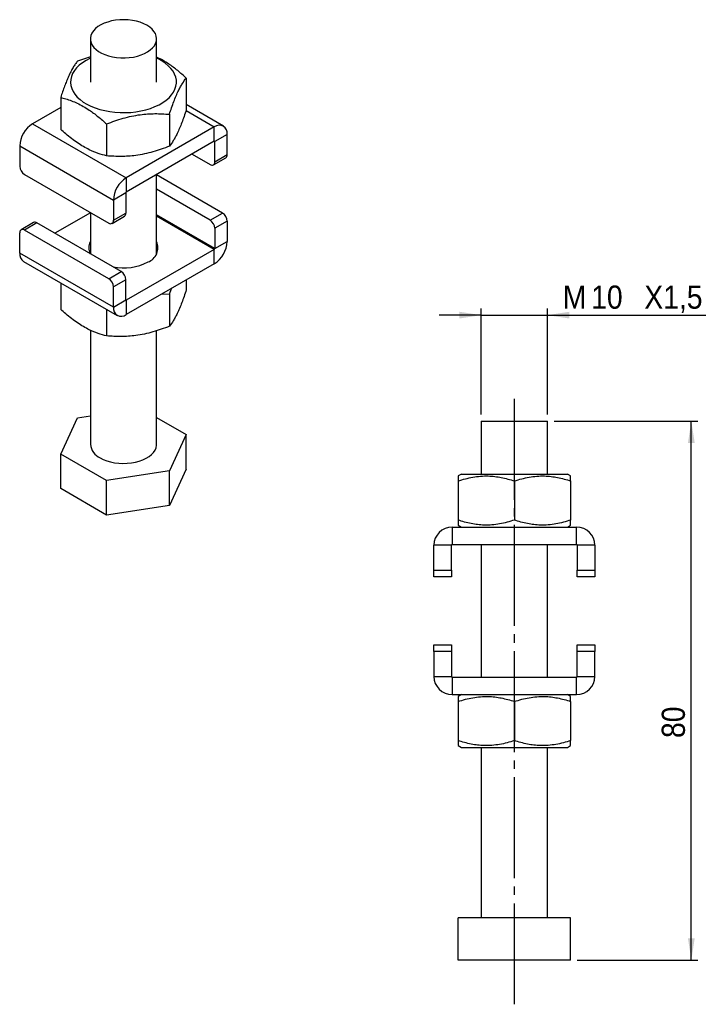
# Model space of a CAD drawing. Extents: x 59 to 163, y 121 to 270.
import ezdxf

# ---------------------------------------------------------------- set-up
doc = ezdxf.new("R2010")
doc.units = 0
doc.linetypes.add('SLD-MISTA-LONGA', pattern=[19.05, 15.24, -1.27, 1.27, -1.27])
doc.linetypes.add('SLD-SÓLIDA', pattern=[0])
doc.layers.get('0').update_dxf_attribs({"linetype": 'CONTINUOUS'})
doc.styles.add('SLDTEXTSTYLE0', font='GOTHIC.TTF', dxfattribs={"width": 0.913})
doc.dimstyles.new('SLDDIMSTYLE0', dxfattribs={"dimtxt": 3.5, "dimasz": 3.302, "dimexe": 0, "dimexo": 0.0625, "dimgap": 0.875, "dimtad": 1, "dimrnd": 1e-09, "dimzin": 12, "dimtxsty": 'SLDTEXTSTYLE0', "dimsah": 1, "dimcen": 0.09, "dimazin": 3, "dimtfac": 1, "dimtmove": 0, "dimatfit": 3, "dimtolj": 1, "dimtzin": 12})
doc.dimstyles.new('SLDDIMSTYLE1', dxfattribs={"dimtxt": 3.5, "dimasz": 3.302, "dimexe": 0, "dimexo": 0.0625, "dimgap": 0.875, "dimtad": 1, "dimdec": 0, "dimrnd": 1e-09, "dimzin": 12, "dimtxsty": 'SLDTEXTSTYLE0', "dimsah": 1, "dimcen": 0.09, "dimazin": 3, "dimtfac": 1, "dimtdec": 0, "dimtofl": 0, "dimtmove": 0, "dimatfit": 3, "dimtolj": 1, "dimtzin": 12})

# ---------------------------------------------------------------- blocks, each defined once
blk = doc.blocks.new('*D1')
for p, q in [((129.18, 224.99), (122.83, 224.99)), ((129.18, 209.99), (129.18, 225.99)), ((129.18, 224.99), (139.18, 224.99)), ((139.18, 209.99), (139.18, 225.99)), ((139.18, 224.99), (163.11, 224.99))]:
    blk.add_line(p, q)
for points in [[(129.18, 224.99), (125.88, 225.5), (125.88, 224.48)], [(139.18, 224.99), (142.48, 224.48), (142.48, 225.5)]]:
    blk.add_solid(points)
at = {"char_height": 3.5, "attachment_point": 1, "style": 'SLDTEXTSTYLE0'}
for s, insert in [('M', (141.49, 229.46, 0.1)), ('10', (145.78, 229.46, 0.1)), ('X1,5', (153.8, 229.46, 0.1))]:
    blk.add_mtext(s, dxfattribs=dict(at, insert=insert))
blk = doc.blocks.new('*D2')
for p, q in [((140.18, 208.99), (161.9, 208.99)), ((160.9, 127.59), (160.9, 208.99)), ((143.68, 127.59), (161.9, 127.59))]:
    blk.add_line(p, q)
for points in [[(160.9, 208.99), (160.39, 205.69), (161.41, 205.69)], [(160.9, 127.59), (161.41, 130.89), (160.39, 130.89)]]:
    blk.add_solid(points)
at = {"insert": (156.43, 161.13, 0.1), "char_height": 3.5, "attachment_point": 1, "rotation": 90, "style": 'SLDTEXTSTYLE0'}
blk.add_mtext('80', dxfattribs=at)

msp = doc.modelspace()

# ---------------------------------------------------------------- linework, layer by layer
at = {"color": 7, "linetype": 'SLD-SÓLIDA'}
for p, q in [((70.157, 266.721), (70.157, 260.189)), ((80.157, 260.189), (80.157, 266.721)), ((70.157, 264.022), (68.217, 263.34)), ((84.638, 260.8), (84.638, 255.979)), ((65.677, 257.867), (65.677, 253.046)), ((65.677, 256.348), (61.439, 253.902)), ((90.25, 253.548), (84.638, 256.788)), ((82.097, 255.327), (82.097, 250.506)), ((61.439, 253.902), (75.581, 245.738)), ((72.617, 253.861), (72.617, 249.039)), ((88.875, 253.412), (75.581, 245.738)), ((88.875, 251.248), (88.875, 253.412)), ((90.82, 252.289), (88.946, 251.207)), ((90.82, 249.227), (90.82, 252.289)), ((59.495, 250.534), (73.637, 242.37)), ((59.495, 250.534), (59.495, 247.472)), ((88.875, 251.248), (75.581, 243.574)), ((88.946, 248.145), (88.946, 251.207)), ((85.516, 249.309), (88.239, 247.737)), ((88.739, 247.687), (90.612, 248.769)), ((88.946, 248.145), (90.82, 249.227)), ((60.202, 246.247), (72.93, 238.899)), ((75.581, 245.738), (75.581, 243.574)), ((80.157, 234.238), (80.157, 246.215)), ((90.112, 240.408), (80.157, 246.155)), ((88.239, 239.326), (80.157, 243.992)), ((75.511, 243.451), (73.637, 242.37)), ((75.511, 243.451), (75.511, 240.389)), ((73.637, 242.37), (73.637, 239.308)), ((70.157, 240.44), (64.799, 237.346)), ((70.157, 240.5), (70.157, 234.253)), ((73.43, 238.85), (75.304, 239.931)), ((73.637, 239.308), (75.511, 240.389)), ((88.239, 239.326), (90.112, 240.408)), ((61.576, 238.968), (59.702, 237.886)), ((62.076, 238.918), (60.202, 237.837)), ((74.804, 231.571), (62.076, 238.918)), ((90.82, 239.183), (88.946, 238.102)), ((88.946, 238.102), (88.946, 235.04)), ((90.82, 239.183), (90.82, 236.121)), ((59.495, 234.366), (59.495, 237.428)), ((72.93, 230.489), (60.202, 237.837)), ((88.946, 235.04), (90.82, 236.121)), ((73.637, 226.202), (59.495, 234.366)), ((88.875, 234.917), (75.581, 227.243)), ((88.875, 232.753), (88.875, 234.917)), ((60.064, 233.107), (74.206, 224.943)), ((88.875, 232.753), (75.581, 225.079)), ((72.93, 230.489), (74.804, 231.571)), ((65.677, 229.867), (65.677, 225.855)), ((75.511, 230.346), (73.637, 229.264)), ((73.637, 226.202), (73.637, 229.264)), ((75.511, 227.284), (75.511, 230.346)), ((82.097, 228.136), (82.392, 229.011)), ((84.638, 230.307), (84.638, 228.788)), ((80.96, 228.184), (82.097, 228.136)), ((82.097, 228.136), (82.097, 223.315)), ((73.637, 226.202), (75.511, 227.284)), ((75.581, 227.243), (75.581, 225.079)), ((72.617, 225.861), (72.617, 221.849)), ((70.157, 222.715), (70.157, 205.481)), ((80.157, 205.481), (80.157, 222.631)), ((68.217, 209.487), (70.157, 209.788)), ((65.677, 204.014), (68.217, 209.487)), ((80.157, 209.534), (84.638, 206.947)), ((129.18, 208.99), (129.18, 200.99)), ((129.18, 208.99), (139.18, 208.99)), ((139.18, 200.99), (139.18, 208.99)), ((84.638, 206.947), (82.097, 201.474)), ((84.638, 201.722), (84.638, 206.947)), ((72.617, 200.008), (65.677, 204.014)), ((65.677, 198.789), (65.677, 204.014)), ((82.097, 201.474), (72.617, 200.008)), ((84.638, 201.722), (82.097, 196.249)), ((82.097, 196.249), (82.097, 201.474)), ((126.18, 200.99), (125.68, 200.702)), ((126.18, 200.99), (134.18, 200.99)), ((134.18, 200.99), (142.18, 200.99)), ((142.68, 200.702), (142.18, 200.99)), ((72.617, 194.782), (72.617, 200.008)), ((125.68, 199.943), (125.68, 194.038)), ((134.18, 199.943), (134.18, 194.038)), ((142.68, 199.943), (142.68, 194.038)), ((72.617, 194.782), (65.677, 198.789)), ((82.097, 196.249), (72.617, 194.782)), ((124.78, 192.99), (124.78, 190.34)), ((124.78, 192.99), (143.58, 192.99)), ((125.68, 193.279), (126.18, 192.99)), ((142.18, 192.99), (142.68, 193.279)), ((143.58, 190.34), (143.58, 192.99)), ((124.78, 190.34), (143.58, 190.34)), ((129.18, 190.34), (129.18, 170.34)), ((139.18, 170.34), (139.18, 190.34)), ((124.68, 190.24), (122.03, 190.24)), ((122.03, 186.49), (122.03, 190.24)), ((124.68, 186.49), (124.68, 190.24)), ((146.33, 190.24), (143.68, 190.24)), ((143.68, 190.24), (143.68, 186.49)), ((146.33, 190.24), (146.33, 186.49)), ((122.03, 185.49), (122.03, 186.49)), ((122.03, 186.49), (124.68, 186.49)), ((124.68, 186.49), (124.68, 185.49)), ((143.68, 186.49), (146.33, 186.49)), ((143.68, 185.49), (143.68, 186.49)), ((146.33, 186.49), (146.33, 185.49)), ((124.68, 185.49), (122.03, 185.49)), ((146.33, 185.49), (143.68, 185.49)), ((122.03, 175.19), (124.68, 175.19)), ((122.03, 174.19), (122.03, 175.19)), ((124.68, 174.19), (122.03, 174.19)), ((122.03, 174.19), (122.03, 170.44)), ((124.68, 175.19), (124.68, 174.19)), ((124.68, 174.19), (124.68, 170.44)), ((143.68, 175.19), (146.33, 175.19)), ((143.68, 174.19), (143.68, 175.19)), ((146.33, 174.19), (143.68, 174.19)), ((143.68, 170.44), (143.68, 174.19)), ((146.33, 175.19), (146.33, 174.19)), ((146.33, 170.44), (146.33, 174.19)), ((122.03, 170.44), (124.68, 170.44)), ((124.78, 170.34), (124.78, 167.69)), ((124.78, 170.34), (143.58, 170.34)), ((143.58, 167.69), (143.58, 170.34)), ((143.68, 170.44), (146.33, 170.44)), ((124.78, 167.69), (143.58, 167.69)), ((126.18, 167.69), (125.68, 167.402)), ((125.68, 166.643), (125.68, 160.738)), ((134.18, 166.643), (134.18, 160.738)), ((142.68, 167.402), (142.18, 167.69)), ((142.68, 166.643), (142.68, 160.738)), ((125.68, 159.979), (126.18, 159.69)), ((126.18, 159.69), (134.18, 159.69)), ((129.18, 159.69), (129.18, 133.99)), ((134.18, 159.69), (142.18, 159.69)), ((139.18, 133.99), (139.18, 159.69)), ((142.18, 159.69), (142.68, 159.979)), ((125.68, 127.59), (125.68, 133.99)), ((134.18, 133.99), (125.68, 133.99)), ((134.18, 127.59), (134.18, 133.99)), ((142.68, 133.99), (134.18, 133.99)), ((142.68, 127.59), (142.68, 133.99)), ((134.18, 127.59), (125.68, 127.59)), ((142.68, 127.59), (134.18, 127.59))]:
    msp.add_line(p, q, dxfattribs=at)
at = {"color": 8, "linetype": 'SLD-SÓLIDA'}
for p, q in [((84.604, 255.878), (88.875, 253.412)), ((88.875, 251.248), (88.946, 251.207)), ((88.946, 235.04), (80.157, 240.113)), ((88.875, 234.917), (80.157, 239.95)), ((75.581, 227.243), (75.511, 227.284))]:
    msp.add_line(p, q, dxfattribs=at)
at = {"linetype": 'SLD-MISTA-LONGA'}
msp.add_line((134.18, 120.913), (134.18, 212.568), dxfattribs=at)
at = {"color": 7, "linetype": 'SLD-SÓLIDA', "flags": 128}
for points in [[(78.693, 268.762), (78.212, 269.007), (77.68, 269.213), (77.107, 269.379), (76.503, 269.501), (75.876, 269.578), (75.237, 269.608), (74.597, 269.59), (73.967, 269.525), (73.355, 269.414), (72.774, 269.259), (72.231, 269.062), (71.737, 268.827), (71.298, 268.557), (70.923, 268.257), (70.618, 267.932), (70.387, 267.587), (70.235, 267.228), (70.163, 266.86), (70.173, 266.49), (70.265, 266.124), (70.438, 265.768), (70.688, 265.428), (71.011, 265.108), (71.402, 264.815), (71.855, 264.554), (72.363, 264.328), (72.916, 264.141), (73.506, 263.997), (74.123, 263.897), (74.757, 263.844), (75.397, 263.838), (76.034, 263.88), (76.656, 263.968), (77.254, 264.101), (77.817, 264.277), (78.337, 264.494), (78.804, 264.747), (79.212, 265.032), (79.552, 265.346), (79.821, 265.681), (80.013, 266.034), (80.126, 266.398), (80.156, 266.768), (80.105, 267.136), (79.973, 267.498), (79.761, 267.847), (79.474, 268.178), (79.116, 268.485), (78.693, 268.762)], [(69.5, 263.455), (68.965, 263.113), (68.492, 262.743), (68.084, 262.347), (67.747, 261.93), (67.484, 261.495), (67.297, 261.048), (67.188, 260.592), (67.158, 260.132), (67.207, 259.672), (67.336, 259.218), (67.543, 258.773), (67.825, 258.342), (68.18, 257.93), (68.604, 257.54), (69.093, 257.177), (69.643, 256.843), (70.248, 256.543), (70.901, 256.279), (71.596, 256.054), (72.327, 255.869), (73.087, 255.728), (73.866, 255.631), (74.659, 255.58), (75.456, 255.574), (76.251, 255.614), (77.034, 255.7), (77.799, 255.83), (78.538, 256.004), (79.243, 256.219), (79.908, 256.473), (80.525, 256.765), (81.089, 257.09), (81.594, 257.447), (82.035, 257.83), (82.408, 258.237), (82.708, 258.664), (82.934, 259.105), (83.082, 259.558), (83.152, 260.016), (83.142, 260.477), (83.052, 260.934), (82.885, 261.384), (82.64, 261.823), (82.321, 262.245), (81.931, 262.646), (81.473, 263.023), (80.953, 263.372), (80.375, 263.69), (80.157, 263.794)], [(70.157, 263.794), (70.092, 263.764), (69.5, 263.455)], [(71.622, 203.44), (72.103, 203.196), (72.634, 202.989), (73.207, 202.823), (73.811, 202.701), (74.438, 202.624), (75.077, 202.595), (75.717, 202.613), (76.348, 202.678), (76.959, 202.788), (77.541, 202.944), (78.083, 203.14), (78.578, 203.376), (79.016, 203.645), (79.391, 203.945), (79.696, 204.27), (79.927, 204.615), (80.08, 204.975), (80.151, 205.342), (80.157, 205.481)]]:
    msp.add_lwpolyline(points, dxfattribs=at)
at = {"color": 7, "linetype": 'SLD-SÓLIDA'}
for centre, radius, start, end in [((63.699, 250.352), 4.208, 122.4764, 177.5236), ((89.628, 252.471), 1.205, 351.31468, 128.67457), ((88.903, 251.214), 0.0437, 350.78596, 129.20329), ((90.344, 249.166), 0.48, 304.05635, 7.25583), ((61.03, 247.542), 1.537, 182.60548, 237.39452), ((88.515, 248.075), 0.437, 230.79671, 9.21404), ((77.841, 242.188), 4.208, 122.4764, 177.5236), ((75.664, 243.444), 0.154, 122.60548, 177.39452), ((75.035, 240.329), 0.48, 304.05635, 7.25583), ((89.284, 239.114), 1.537, 2.60548, 57.39452), ((59.926, 237.498), 0.437, 50.79671, 189.21404), ((61.783, 238.509), 0.503, 54.38242, 114.30712), ((73.206, 239.238), 0.437, 230.79671, 9.21404), ((87.41, 238.032), 1.537, 2.60548, 57.39452), ((71.773, 235.162), 1.862, 150.25017, 209.00192), ((78.062, 235.162), 2.29, 290.63748, 23.81445), ((86.616, 236.303), 4.208, 302.4763, 357.5237), ((88.792, 235.047), 0.154, 302.60548, 357.39452), ((60.87, 234.23), 1.382, 174.33758, 234.35024), ((75.151, 240.246), 8.128, 258.95871, 297.22964), ((72.102, 229.194), 1.537, 2.60548, 57.39452), ((73.975, 230.276), 1.537, 2.60548, 57.39452), ((74.828, 226.02), 1.205, 171.31506, 308.67419), ((75.554, 227.277), 0.0437, 170.78596, 309.20329), ((72.678, 205.744), 2.534, 185.95003, 245.37011), ((124.78, 190.24), 2.75, 90, 180), ((143.58, 190.24), 2.75, 0, 90), ((124.78, 190.24), 0.1, 90, 180), ((143.58, 190.24), 0.1, 0, 90), ((124.78, 170.44), 2.75, 180, 270), ((124.78, 170.44), 0.1, 180, 270), ((143.58, 170.44), 0.1, 270, 0), ((143.58, 170.44), 2.75, 270, 0)]:
    msp.add_arc(centre, radius, start, end, dxfattribs=at)
for points, knots in [([(68.217, 263.34), (68.107, 263.198), (67.888, 262.914), (67.55, 262.389), (67.205, 261.769), (66.873, 261.078), (66.56, 260.338), (66.163, 259.317), (65.872, 258.449), (65.677, 257.867)], [0, 0, 0, 0, 0.13231736, 0.26459732, 0.39983643, 0.53505113, 0.65025256, 0.76547195, 1, 1, 1, 1]), ([(84.638, 260.8), (84.209, 261.179), (83.347, 261.941), (82.168, 262.814), (81.131, 263.453), (80.509, 263.797), (80.187, 263.934), (80.157, 263.946)], [0, 0, 0, 0, 0.2934803, 0.5896844, 0.7848752, 0.9800677, 1, 1, 1, 1]), ([(82.097, 255.327), (82.207, 255.658), (82.427, 256.319), (82.765, 257.251), (83.109, 258.114), (83.441, 258.854), (83.755, 259.466), (84.151, 260.154), (84.442, 260.541), (84.638, 260.8)], [0, 0, 0, 0, 0.13231736, 0.26459732, 0.39983643, 0.53505113, 0.65025256, 0.76547195, 1, 1, 1, 1]), ([(65.677, 257.867), (65.928, 257.802), (66.465, 257.662), (67.301, 257.376), (68.187, 257.002), (69.087, 256.533), (70.136, 255.881), (71.322, 255.006), (72.184, 254.244), (72.617, 253.861)], [0, 0, 0, 0, 0.111214, 0.237006, 0.3627654, 0.4916162, 0.6204651, 0.8091901, 1, 1, 1, 1]), ([(84.638, 255.979), (84.528, 255.648), (84.308, 254.987), (83.97, 254.055), (83.626, 253.192), (83.294, 252.452), (82.98, 251.84), (82.584, 251.152), (82.293, 250.765), (82.097, 250.506)], [0, 0, 0, 0, 0.13231736, 0.26459732, 0.39983643, 0.53505113, 0.65025256, 0.76547195, 1, 1, 1, 1]), ([(72.617, 253.861), (73.026, 254.018), (73.845, 254.334), (75.107, 254.732), (76.392, 255.053), (77.63, 255.269), (78.802, 255.386), (80.282, 255.448), (81.369, 255.376), (82.097, 255.327)], [0, 0, 0, 0, 0.1323174, 0.2645973, 0.3998364, 0.5350511, 0.6502526, 0.7654719, 1, 1, 1, 1]), ([(72.617, 249.039), (72.188, 249.155), (71.326, 249.388), (70.148, 249.878), (69.11, 250.43), (68.217, 250.993), (67.323, 251.644), (66.472, 252.334), (65.928, 252.821), (65.677, 253.046)], [0, 0, 0, 0, 0.1888904, 0.3795338, 0.5051629, 0.630793, 0.7597716, 0.8887861, 1, 1, 1, 1]), ([(82.097, 250.506), (81.688, 250.348), (80.869, 250.033), (79.607, 249.635), (78.322, 249.314), (77.084, 249.098), (75.912, 248.98), (74.432, 248.918), (73.346, 248.991), (72.617, 249.039)], [0, 0, 0, 0, 0.1323174, 0.2645973, 0.3998364, 0.5350511, 0.6502526, 0.7654719, 1, 1, 1, 1]), ([(84.638, 228.788), (84.528, 228.457), (84.308, 227.796), (83.97, 226.865), (83.626, 226.001), (83.294, 225.261), (82.98, 224.649), (82.584, 223.961), (82.293, 223.575), (82.097, 223.315)], [0, 0, 0, 0, 0.13231736, 0.26459732, 0.39983643, 0.53505113, 0.65025256, 0.76547195, 1, 1, 1, 1]), ([(72.617, 221.849), (72.188, 221.965), (71.326, 222.197), (70.148, 222.687), (69.11, 223.239), (68.217, 223.802), (67.323, 224.453), (66.472, 225.143), (65.928, 225.63), (65.677, 225.855)], [0, 0, 0, 0, 0.1888904, 0.3795338, 0.5051629, 0.630793, 0.7597716, 0.8887861, 1, 1, 1, 1]), ([(82.097, 223.315), (81.688, 223.157), (80.869, 222.842), (79.607, 222.444), (78.322, 222.123), (77.084, 221.907), (75.912, 221.79), (74.432, 221.728), (73.346, 221.8), (72.617, 221.849)], [0, 0, 0, 0, 0.1323174, 0.2645973, 0.3998364, 0.5350511, 0.6502526, 0.7654719, 1, 1, 1, 1]), ([(125.68, 200.699), (125.68, 200.7), (125.68, 200.717), (125.68, 200.654), (125.68, 200.498), (125.68, 200.252), (125.68, 200.04), (125.68, 199.943)], [0, 0, 0, 0, 0.0103516, 0.2616053, 0.5195557, 0.7775779, 1, 1, 1, 1]), ([(125.68, 199.943), (126.047, 200.058), (126.782, 200.289), (127.912, 200.538), (129.065, 200.687), (130.175, 200.717), (131.225, 200.64), (132.217, 200.483), (133.204, 200.252), (133.855, 200.046), (134.18, 199.943)], [0, 0, 0, 0, 0.1323052, 0.2645731, 0.3997998, 0.5350021, 0.650193, 0.7654018, 0.8826896, 1, 1, 1, 1]), ([(134.18, 199.943), (134.547, 200.058), (135.282, 200.289), (136.412, 200.538), (137.565, 200.687), (138.675, 200.717), (139.725, 200.64), (140.717, 200.483), (141.704, 200.252), (142.355, 200.046), (142.68, 199.943)], [0, 0, 0, 0, 0.1323052, 0.2645731, 0.3997998, 0.5350021, 0.650193, 0.7654018, 0.8826896, 1, 1, 1, 1]), ([(142.68, 199.943), (142.68, 200.04), (142.68, 200.249), (142.68, 200.492), (142.68, 200.65), (142.68, 200.717), (142.68, 200.699), (142.68, 200.698)], [0, 0, 0, 0, 0.2224219, 0.473999, 0.7255109, 0.9832053, 1, 1, 1, 1]), ([(134.18, 194.038), (133.813, 193.923), (133.078, 193.692), (131.948, 193.443), (130.795, 193.293), (129.685, 193.264), (128.634, 193.341), (127.643, 193.498), (126.656, 193.729), (126.005, 193.935), (125.68, 194.038)], [0, 0, 0, 0, 0.1323052, 0.2645731, 0.3997998, 0.5350021, 0.650193, 0.7654018, 0.8826896, 1, 1, 1, 1]), ([(125.68, 194.038), (125.68, 193.94), (125.68, 193.732), (125.68, 193.489), (125.68, 193.331), (125.68, 193.264), (125.68, 193.282), (125.68, 193.283)], [0, 0, 0, 0, 0.2224219, 0.473999, 0.7255109, 0.9832053, 1, 1, 1, 1]), ([(142.68, 194.038), (142.313, 193.923), (141.578, 193.692), (140.448, 193.443), (139.295, 193.293), (138.185, 193.264), (137.134, 193.341), (136.143, 193.498), (135.156, 193.729), (134.505, 193.935), (134.18, 194.038)], [0, 0, 0, 0, 0.1323052, 0.2645731, 0.3997998, 0.5350021, 0.650193, 0.7654018, 0.8826896, 1, 1, 1, 1]), ([(142.68, 193.282), (142.68, 193.281), (142.68, 193.264), (142.68, 193.327), (142.68, 193.483), (142.68, 193.729), (142.68, 193.94), (142.68, 194.038)], [0, 0, 0, 0, 0.0103516, 0.2616053, 0.5195557, 0.7775779, 1, 1, 1, 1]), ([(125.68, 167.399), (125.68, 167.4), (125.68, 167.417), (125.68, 167.354), (125.68, 167.198), (125.68, 166.952), (125.68, 166.74), (125.68, 166.643)], [0, 0, 0, 0, 0.0103516, 0.2616053, 0.5195557, 0.7775779, 1, 1, 1, 1]), ([(125.68, 166.643), (126.047, 166.758), (126.782, 166.989), (127.912, 167.238), (129.065, 167.387), (130.175, 167.417), (131.225, 167.34), (132.217, 167.183), (133.204, 166.952), (133.855, 166.746), (134.18, 166.643)], [0, 0, 0, 0, 0.1323052, 0.2645731, 0.3997998, 0.5350021, 0.650193, 0.7654018, 0.8826896, 1, 1, 1, 1]), ([(134.18, 166.643), (134.547, 166.758), (135.282, 166.989), (136.412, 167.238), (137.565, 167.387), (138.675, 167.417), (139.725, 167.34), (140.717, 167.183), (141.704, 166.952), (142.355, 166.746), (142.68, 166.643)], [0, 0, 0, 0, 0.1323052, 0.2645731, 0.3997998, 0.5350021, 0.650193, 0.7654018, 0.8826896, 1, 1, 1, 1]), ([(142.68, 166.643), (142.68, 166.74), (142.68, 166.949), (142.68, 167.192), (142.68, 167.35), (142.68, 167.417), (142.68, 167.399), (142.68, 167.398)], [0, 0, 0, 0, 0.22242187, 0.47399896, 0.72551088, 0.98320528, 1, 1, 1, 1]), ([(134.18, 160.738), (133.813, 160.623), (133.078, 160.392), (131.948, 160.143), (130.795, 159.993), (129.685, 159.964), (128.634, 160.041), (127.643, 160.198), (126.656, 160.429), (126.005, 160.635), (125.68, 160.738)], [0, 0, 0, 0, 0.13230524, 0.26457307, 0.39979978, 0.53500209, 0.65019296, 0.76540179, 0.88268956, 1, 1, 1, 1]), ([(125.68, 160.738), (125.68, 160.64), (125.68, 160.432), (125.68, 160.189), (125.68, 160.031), (125.68, 159.964), (125.68, 159.982), (125.68, 159.983)], [0, 0, 0, 0, 0.2224219, 0.473999, 0.7255109, 0.9832053, 1, 1, 1, 1]), ([(142.68, 160.738), (142.313, 160.623), (141.578, 160.392), (140.448, 160.143), (139.295, 159.993), (138.185, 159.964), (137.134, 160.041), (136.143, 160.198), (135.156, 160.429), (134.505, 160.635), (134.18, 160.738)], [0, 0, 0, 0, 0.1323052, 0.2645731, 0.3997998, 0.5350021, 0.650193, 0.7654018, 0.8826896, 1, 1, 1, 1]), ([(142.68, 159.982), (142.68, 159.981), (142.68, 159.964), (142.68, 160.027), (142.68, 160.183), (142.68, 160.429), (142.68, 160.64), (142.68, 160.738)], [0, 0, 0, 0, 0.0103516, 0.2616053, 0.5195557, 0.7775779, 1, 1, 1, 1])]:
    msp.add_open_spline(points, degree=3, knots=knots, dxfattribs=at)

# ---------------------------------------------------------------- dimensions: what is measured, and where the dimension line sits
dim = msp.add_linear_dim(base=(139.18, 224.99), p1=(129.18, 208.99), p2=(139.18, 208.99), text='M<>X1,5', dimstyle='SLDDIMSTYLE0')
dim.commit()
dim.dimension.update_dxf_attribs({"geometry": '*D1', "text_midpoint": (152.301, 224.99), "dimtype": 160})
dim = msp.add_linear_dim(base=(160.898, 208.99), p1=(142.68, 127.59), p2=(139.18, 208.99), angle=90, dimstyle='SLDDIMSTYLE1')
dim.commit()
dim.dimension.update_dxf_attribs({"geometry": '*D2', "text_midpoint": (160.898, 165.133), "dimtype": 160})

doc.saveas('drawing.dxf')
